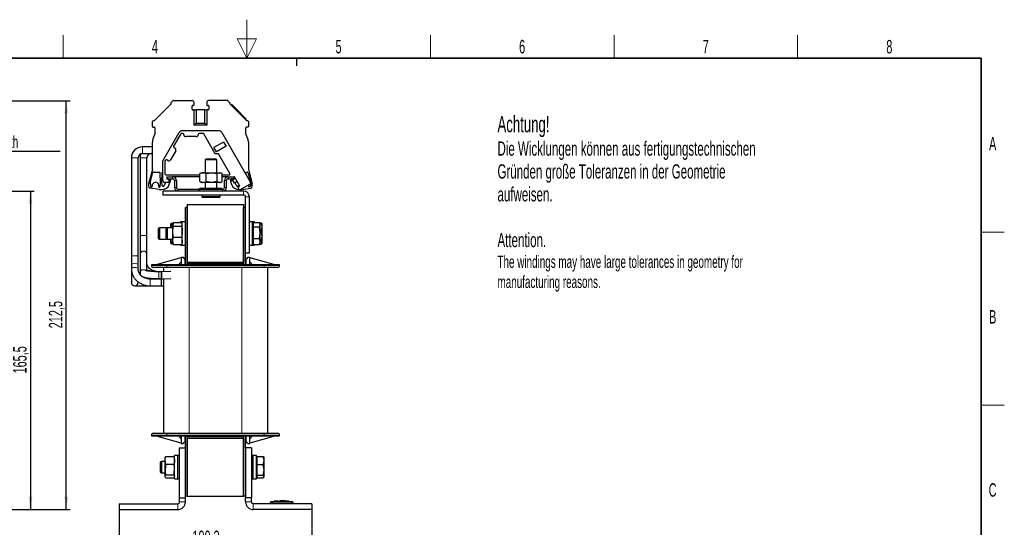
# Model space of a CAD drawing. Header units: millimetres. Extents: x 5 to 418, y 2 to 292.
# Tile 41 of 41: x 158 to 414, y 161 to 292. Entities that reach past the tile are written whole.
import ezdxf

# ---------------------------------------------------------------- set-up
doc = ezdxf.new("R2010")
doc.units = ezdxf.units.MM
doc.layers.add('SLD-0', color=7, linetype='Continuous')
doc.styles.add('SLDTEXTSTYLE0', font='TXT', dxfattribs={"width": 0.605})
doc.dimstyles.new('SLDDIMSTYLE0', dxfattribs={"dimtxt": 3.5, "dimasz": 3.302, "dimexe": 0, "dimexo": 0.0625, "dimgap": 0.875, "dimtad": 1, "dimlfac": 2, "dimrnd": 1e-09, "dimzin": 12, "dimdsep": 46, "dimtxsty": 'SLDTEXTSTYLE0', "dimsah": 1, "dimcen": 0.09, "dimadec": 0, "dimazin": 3, "dimtfac": 1, "dimtofl": 0, "dimtmove": 0, "dimatfit": 3, "dimfxl": 1, "dimfrac": 2, "dimtolj": 1, "dimtzin": 12, "dimarcsym": 0})
doc.dimstyles.new('SLDDIMSTYLE1', dxfattribs={"dimtxt": 3.5, "dimasz": 3.302, "dimexe": 0, "dimexo": 0.0625, "dimgap": 0.875, "dimtad": 1, "dimdec": 1, "dimlfac": 2, "dimrnd": 1e-09, "dimzin": 12, "dimdsep": 46, "dimtxsty": 'SLDTEXTSTYLE0', "dimsah": 1, "dimcen": 0.09, "dimadec": 0, "dimazin": 3, "dimtfac": 1, "dimtofl": 0, "dimtmove": 0, "dimatfit": 3, "dimfxl": 1, "dimfrac": 2, "dimtolj": 1, "dimtzin": 12, "dimarcsym": 0})

# ---------------------------------------------------------------- blocks, each defined once
blk = doc.blocks.new('_D_1')
at = {"layer": 'SLD-0'}
for p, q in [((137.93, 247.92), (161.73, 247.92)), ((160.73, 247.92), (160.73, 165.17)), ((152.68, 165.17), (161.73, 165.17))]:
    blk.add_line(p, q, dxfattribs=at)
for points in [[(160.73, 247.92), (160.22, 244.61), (161.24, 244.61)], [(160.73, 165.17), (161.24, 168.47), (160.22, 168.47)]]:
    blk.add_solid(points, dxfattribs=at)
at = {"layer": 'SLD-0', "insert": (156.22, 200.53), "char_height": 3.5, "attachment_point": 1, "rotation": 90, "style": 'SLDTEXTSTYLE0'}
blk.add_mtext('165,5', dxfattribs=at)
blk = doc.blocks.new('_D_2')
at = {"layer": 'SLD-0'}
for p, q in [((115.91, 271.42), (171.03, 271.42)), ((170.03, 165.17), (170.03, 271.42)), ((152.68, 165.17), (171.03, 165.17))]:
    blk.add_line(p, q, dxfattribs=at)
for points in [[(170.03, 271.42), (169.53, 268.12), (170.54, 268.12)], [(170.03, 165.17), (170.54, 168.47), (169.53, 168.47)]]:
    blk.add_solid(points, dxfattribs=at)
at = {"layer": 'SLD-0', "insert": (165.52, 212.28), "char_height": 3.5, "attachment_point": 1, "rotation": 90, "style": 'SLDTEXTSTYLE0'}
blk.add_mtext('212,5', dxfattribs=at)
blk = doc.blocks.new('SW_NOTE_0_15')
at = {"layer": 'SLD-0', "color": 0}
blk.add_line((30.23, 0), (0, 0), dxfattribs=at)
at = {"layer": 'SLD-0', "color": 0, "attachment_point": 1, "style": 'SLDTEXTSTYLE0'}
for s, insert, char_height in [('M6 Erdung', (0.44, 9.76), 3.5), ('protective earth', (1.63, 4.1), 3.175)]:
    blk.add_mtext(s, dxfattribs=dict(at, insert=insert, char_height=char_height))
blk = doc.blocks.new('_D_3')
at = {"layer": 'SLD-0'}
for p, q in [((183.78, 165.17), (183.78, 154.17)), ((233.93, 165.17), (233.93, 154.17)), ((183.78, 155.17), (233.93, 155.17))]:
    blk.add_line(p, q, dxfattribs=at)
for points in [[(183.78, 155.17), (187.08, 154.66), (187.08, 155.67)], [(233.93, 155.17), (230.63, 155.67), (230.63, 154.66)]]:
    blk.add_solid(points, dxfattribs=at)
at = {"layer": 'SLD-0', "insert": (202.84, 159.68), "char_height": 3.5, "attachment_point": 1, "style": 'SLDTEXTSTYLE0'}
blk.add_mtext('100,3', dxfattribs=at)
blk = doc.blocks.new('SW_NOTE_0_16')
at = {"layer": 'SLD-0', "color": 0, "attachment_point": 1, "style": 'SLDTEXTSTYLE0'}
for s, insert, char_height in [('Achtung!', (0, 5.46), 4.233), ('Die Wicklungen können aus fertigungstechnischen', (0, -1.16), 3.7042), ('Gründen große Toleranzen in der Geometrie', (0, -7.1), 3.7042), ('aufweisen.', (0, -13.04), 3.704), ('Attention.', (0, -24.93), 3.704), ('The windings may have large tolerances in geometry for', (0, -30.85), 3.175), ('manufacturing reasons.', (0, -36.08), 3.175)]:
    blk.add_mtext(s, dxfattribs=dict(at, insert=insert, char_height=char_height))

msp = doc.modelspace()

# ---------------------------------------------------------------- linework, layer by layer
at = {"color": 7, "linetype": 'Continuous', "lineweight": 25}
for p, q in [((197.891, 271.4662), (202.7788, 271.4662)), ((211.9667, 271.4662), (207.0788, 271.4662)), ((197.3153, 270.5992), (192.8959, 266.1798)), ((197.2446, 270.882), (197.7849, 271.4223)), ((197.2446, 270.6699), (197.3153, 270.5992)), ((202.7788, 269.2162), (202.7788, 270.0662)), ((202.9288, 270.2162), (203.1288, 270.2162)), ((203.2788, 269.0662), (202.9288, 269.0662)), ((203.2788, 270.3662), (203.2788, 270.9662)), ((203.2788, 265.0662), (203.2788, 269.0662)), ((203.2788, 269.0662), (203.794, 269.0662)), ((203.794, 269.0662), (203.794, 265.5814)), ((206.0637, 269.0662), (203.794, 269.0662)), ((206.0637, 265.5814), (206.0637, 269.0662)), ((206.0637, 269.0662), (206.5788, 269.0662)), ((206.5788, 270.9662), (206.5788, 270.3662)), ((206.5788, 269.0662), (206.5788, 265.0662)), ((206.9288, 269.0662), (206.5788, 269.0662)), ((206.7288, 270.2162), (206.9288, 270.2162)), ((207.0788, 270.0662), (207.0788, 269.2162)), ((212.0728, 271.4223), (212.6131, 270.882)), ((212.5424, 270.5992), (212.6131, 270.6699)), ((212.5424, 270.5992), (216.9618, 266.1798)), ((212.9843, 270.5108), (212.8075, 270.334)), ((212.9843, 270.5108), (216.8734, 266.6217)), ((214.2571, 269.3087), (214.2217, 269.2733)), ((215.4945, 268.0713), (214.2571, 269.3087)), ((215.4945, 268.0713), (215.4592, 268.0359)), ((215.5104, 268.0554), (215.475, 268.02)), ((216.8734, 266.6217), (216.6966, 266.4449)), ((192.4288, 264.7162), (192.4288, 266.0041)), ((192.4728, 266.1102), (192.6131, 266.2505)), ((192.5788, 264.5662), (192.9288, 264.5662)), ((192.8959, 266.1798), (192.8252, 266.2505)), ((193.0788, 264.4162), (193.0788, 262.8662)), ((203.794, 265.5814), (203.2788, 265.0662)), ((206.5788, 265.0662), (203.2788, 265.0662)), ((203.794, 265.5814), (206.0637, 265.5814)), ((206.0637, 265.5814), (206.5788, 265.0662)), ((216.7788, 262.8662), (216.7788, 264.4162)), ((217.2788, 264.5662), (216.9288, 264.5662)), ((217.0325, 266.2505), (216.9618, 266.1798)), ((217.2446, 266.2505), (217.3849, 266.1102)), ((217.4288, 266.0041), (217.4288, 264.7162)), ((193.0788, 262.8662), (192.5796, 261.4946)), ((195.1788, 255.7854), (199.4402, 263.1662)), ((199.801, 262.7912), (197.9744, 259.6274)), ((200.3538, 262.9162), (200.0175, 262.9162)), ((200.3062, 263.6662), (209.6047, 263.6662)), ((200.6038, 262.6162), (200.6038, 262.6662)), ((203.8538, 262.1162), (201.1038, 262.1162)), ((204.3538, 262.6662), (204.3538, 262.6162)), ((205.621, 262.9162), (204.6038, 262.9162)), ((208.7964, 257.6662), (205.8375, 262.7912)), ((210.4707, 263.1662), (217.8774, 250.3375)), ((217.2781, 261.4946), (216.7788, 262.8662)), ((192.4288, 259.4539), (189.8538, 259.4539)), ((192.4288, 253.5662), (192.4288, 260.6396)), ((198.0659, 259.2859), (198.3257, 259.1359)), ((210.9721, 260.6979), (208.4606, 259.2479)), ((209.0981, 258.1437), (208.4606, 259.2479)), ((211.6096, 259.5937), (209.0981, 258.1437)), ((210.9721, 260.6979), (211.6096, 259.5937)), ((217.4288, 260.6396), (217.4288, 253.5662)), ((186.9713, 256.5714), (186.9713, 231.129)), ((188.7363, 231.129), (188.7363, 256.5714)), ((189.2213, 256.5714), (189.2213, 236.4311)), ((189.8538, 257.6889), (192.4288, 257.6889)), ((190.9863, 236.4311), (190.9863, 256.5714)), ((198.5087, 258.4529), (197.1337, 256.0713)), ((206.4288, 256.2812), (206.1788, 256.0312)), ((208.9288, 256.2812), (206.4288, 256.2812)), ((209.6047, 257.6662), (208.7964, 257.6662)), ((209.1788, 256.0312), (208.9288, 256.2812)), ((212.5636, 252.5412), (209.6047, 257.6662)), ((192.4288, 253.5662), (191.4288, 249.8342)), ((195.1788, 250.6662), (195.1788, 255.7854)), ((195.6788, 255.5844), (195.6788, 252.4162)), ((195.8494, 255.9468), (195.7123, 255.7094)), ((196.4507, 255.8883), (196.1909, 256.0383)), ((206.1788, 256.0312), (206.1788, 252.7162)), ((209.1788, 256.0312), (206.1788, 256.0312)), ((209.1788, 252.7162), (209.1788, 256.0312)), ((217.4288, 253.5662), (218.4288, 249.8342)), ((191.852, 250.0611), (192.5701, 252.7412)), ((194.2877, 252.8162), (192.9288, 252.8162)), ((195.1788, 252.8162), (195.07, 252.8162)), ((195.9288, 252.1662), (204.7976, 252.1662)), ((196.1788, 251.6662), (197.6788, 251.6662)), ((196.1788, 251.6662), (196.1788, 251.1662)), ((196.1788, 251.1662), (196.1788, 251.1162)), ((196.1788, 251.1662), (197.6788, 251.1662)), ((196.1788, 251.1162), (196.6788, 250.9343)), ((196.3726, 251.0457), (196.3885, 251.0796)), ((196.6788, 251.1662), (196.9677, 251.0888)), ((204.7976, 251.6662), (197.6788, 251.6662)), ((204.7976, 252.4929), (204.8854, 252.5234)), ((204.7976, 250.4395), (204.7976, 252.4929)), ((205.1788, 252.7162), (204.8753, 252.541)), ((205.1788, 252.7162), (205.5952, 252.7162)), ((205.5952, 252.7162), (207.8333, 252.7162)), ((206.3927, 252.4929), (207.8333, 252.7162)), ((206.3927, 250.4395), (206.3927, 252.4929)), ((207.8333, 252.7162), (209.917, 252.7162)), ((209.274, 250.4395), (209.274, 252.4929)), ((210.5601, 252.4929), (209.917, 252.7162)), ((209.917, 252.7162), (210.1788, 252.7162)), ((210.4824, 252.541), (210.1788, 252.7162)), ((210.5601, 250.4395), (210.5601, 252.4929)), ((210.5601, 252.1662), (212.3471, 252.1662)), ((212.1788, 251.6662), (210.5601, 251.6662)), ((212.1788, 251.6662), (213.6788, 251.6662)), ((212.1788, 251.1662), (213.6788, 251.1662)), ((213.1788, 251.1662), (212.89, 251.0888)), ((213.2548, 250.8441), (214.0038, 251.2765)), ((213.5103, 250.9916), (213.4692, 251.0796)), ((213.7788, 251.6662), (213.6788, 251.6662)), ((213.6788, 251.1662), (213.6788, 251.6662)), ((215.1788, 249.2414), (213.7788, 251.6662)), ((213.7788, 251.6662), (213.7788, 251.1466)), ((216.4463, 252.8162), (216.9288, 252.8162)), ((217.2876, 252.7412), (218.0057, 250.0611)), ((191.4288, 249.8342), (191.4288, 249.2207)), ((194.1788, 248.3162), (191.842, 248.7283)), ((191.9288, 249.8162), (191.9288, 249.245)), ((192.0528, 249.0973), (192.2395, 249.0644)), ((194.2729, 248.9662), (194.3101, 248.9662)), ((195.6254, 249.4432), (195.9625, 250.1662)), ((196.6788, 250.1662), (195.6788, 250.1662)), ((196.6788, 250.9343), (196.6788, 250.1662)), ((196.8673, 250.5981), (196.6788, 250.6486)), ((196.8078, 249.6322), (197.0185, 250.2112)), ((197.0788, 250.944), (197.0788, 250.5532)), ((198.1788, 250.6662), (198.1788, 248.9162)), ((198.6788, 250.6662), (198.6788, 248.9162)), ((199.1788, 248.4162), (204.6538, 248.4162)), ((204.9538, 248.7162), (204.5538, 248.3162)), ((204.8856, 250.4068), (204.7976, 250.4395)), ((204.8764, 250.3909), (205.1788, 250.2162)), ((204.9538, 248.7162), (210.4038, 248.7162)), ((205.5952, 250.2162), (205.1788, 250.2162)), ((207.8333, 250.2162), (205.5952, 250.2162)), ((206.1788, 250.2162), (206.1788, 248.7162)), ((209.274, 250.4395), (207.8333, 250.2162)), ((209.917, 250.2162), (207.8333, 250.2162)), ((209.1788, 248.7162), (209.1788, 250.2162)), ((209.274, 250.4395), (209.917, 250.2162)), ((210.1788, 250.2162), (209.917, 250.2162)), ((210.1788, 250.2162), (210.4813, 250.3909)), ((210.8038, 248.3162), (210.4038, 248.7162)), ((211.1788, 248.9162), (211.1788, 250.6662)), ((211.6788, 248.9162), (211.6788, 250.6662)), ((212.7788, 250.944), (212.7788, 250.5532)), ((212.8391, 250.2112), (213.0499, 249.6322)), ((213.3424, 250.6924), (212.9904, 250.5981)), ((213.7548, 249.978), (213.2548, 250.8441)), ((214.5038, 250.4105), (213.7548, 249.978)), ((214.2323, 249.4432), (213.9345, 250.0818)), ((214.6463, 248.9339), (215.1788, 249.2414)), ((215.0963, 248.1545), (214.6463, 248.9339)), ((217.6944, 249.6545), (215.0963, 248.1545)), ((215.6788, 248.3162), (218.0157, 248.7283)), ((217.4421, 249.5089), (217.4439, 249.2347)), ((217.8049, 249.0973), (217.6182, 249.0644)), ((217.9288, 249.8162), (217.9288, 249.245)), ((218.4288, 249.2207), (218.4288, 249.8342)), ((194.1788, 248.3162), (194.9284, 248.3162)), ((195.1788, 247.9162), (195.1788, 246.9162)), ((216.1788, 247.9162), (195.1788, 247.9162)), ((216.1788, 246.9162), (195.1788, 246.9162)), ((204.5538, 248.3162), (204.5538, 247.9162)), ((210.8038, 248.3162), (204.5538, 248.3162)), ((205.3288, 246.9162), (205.3288, 246.5312)), ((209.7788, 246.2812), (205.5788, 246.2812)), ((210.0288, 246.5312), (210.0288, 246.9162)), ((210.8038, 247.9162), (210.8038, 248.3162)), ((214.9293, 248.3162), (215.0029, 248.3162)), ((215.3765, 248.3162), (215.6788, 248.3162)), ((216.6788, 231.9162), (216.6788, 246.4162)), ((217.6788, 231.9162), (217.6788, 246.4162)), ((201.5288, 243.6662), (201.0288, 243.6662)), ((201.0288, 228.7912), (201.0288, 243.6662)), ((201.5288, 244.4162), (216.1788, 244.4162)), ((201.5288, 244.4162), (201.5288, 229.4162)), ((201.5288, 228.7912), (201.5288, 243.6662)), ((216.1788, 244.4162), (216.1788, 229.4162)), ((216.6788, 243.6662), (216.1788, 243.6662)), ((216.1788, 228.7912), (216.1788, 243.6662)), ((194.2856, 238.4162), (193.9788, 238.1095)), ((196.2856, 238.4162), (194.2856, 238.4162)), ((194.2856, 238.4162), (194.2856, 235.4544)), ((196.2856, 238.4162), (195.9788, 238.1095)), ((197.7288, 238.4162), (196.2856, 238.4162)), ((196.2856, 238.4162), (196.2856, 235.6766)), ((197.4521, 239.5749), (197.2288, 238.4233)), ((197.4521, 239.5749), (197.2288, 239.3972)), ((197.2288, 238.4233), (197.2288, 239.4162)), ((197.4521, 239.5749), (197.8205, 239.5749)), ((197.9521, 239.7496), (197.7288, 239.2806)), ((197.8244, 239.5818), (197.7288, 239.4162)), ((197.7288, 239.2806), (197.7288, 239.4162)), ((197.7288, 237.395), (197.7288, 239.2806)), ((197.9521, 239.7496), (200.0056, 239.7496)), ((197.9521, 238.8116), (200.0056, 238.8116)), ((200.2288, 239.9162), (199.7288, 239.9162)), ((199.7288, 239.7496), (199.7288, 239.9162)), ((200.1022, 239.5599), (200.0056, 239.7496)), ((200.0056, 238.8116), (200.2288, 239.2806)), ((200.2288, 239.4162), (200.135, 239.5788)), ((201.0288, 239.9162), (200.2288, 239.9162)), ((200.2288, 234.6993), (200.2288, 239.9162)), ((218.4788, 239.9162), (217.6788, 239.9162)), ((218.9788, 239.9162), (218.4788, 239.9162)), ((218.4788, 234.1696), (218.4788, 239.9162)), ((218.6288, 239.4162), (218.4788, 239.4162)), ((218.6288, 239.795), (218.6288, 239.1683)), ((218.6288, 239.795), (220.2556, 239.795)), ((218.6288, 239.1683), (218.6288, 238.5415)), ((218.6288, 238.5415), (218.6288, 237.1021)), ((220.2556, 238.5415), (218.6288, 238.5415)), ((218.9788, 239.795), (218.9788, 239.9162)), ((220.4788, 239.1683), (220.2556, 239.795)), ((220.2556, 238.5415), (220.4788, 239.1683)), ((220.4788, 237.1021), (220.2556, 238.5415)), ((220.4788, 239.4162), (220.3125, 239.7044)), ((220.3288, 239.6762), (220.7556, 239.6762)), ((220.4788, 239.1683), (220.4788, 239.4162)), ((220.4788, 237.1021), (220.4788, 239.1683)), ((220.9788, 238.6197), (220.7556, 239.6762)), ((220.7556, 239.6762), (220.892, 239.4785)), ((220.7556, 237.5633), (220.9788, 238.6197)), ((220.9788, 239.4162), (220.9412, 239.4815)), ((220.9788, 238.6197), (220.9788, 239.4162)), ((220.9788, 236.1834), (220.9788, 238.6197)), ((189.2213, 236.4311), (189.2213, 231.4777)), ((190.9863, 231.4777), (190.9863, 236.4311)), ((193.9788, 238.1095), (193.9788, 235.7534)), ((193.9788, 235.7534), (193.9788, 235.723)), ((193.9788, 235.723), (194.2856, 235.4162)), ((195.9788, 238.1095), (195.9788, 235.9301)), ((195.9788, 235.9301), (195.9788, 235.723)), ((195.9788, 235.723), (196.2856, 235.4162)), ((196.2856, 235.6766), (196.2856, 235.4162)), ((197.7288, 235.0306), (197.7288, 237.395)), ((197.9521, 235.9783), (200.0056, 235.9783)), ((200.0056, 235.9783), (200.2288, 235.0306)), ((218.6288, 237.1021), (218.6288, 235.6628)), ((218.6288, 235.6628), (220.2556, 235.6628)), ((218.6288, 235.6628), (218.6288, 234.8501)), ((220.2556, 235.6628), (220.4788, 237.1021)), ((220.4788, 234.8501), (220.2556, 235.6628)), ((220.7556, 237.5633), (220.4788, 237.5633)), ((220.4788, 234.8501), (220.4788, 237.1021)), ((220.9788, 236.1834), (220.7556, 237.5633)), ((220.7556, 234.8034), (220.9788, 236.1834)), ((220.9788, 234.4799), (220.9788, 236.1834)), ((194.2856, 235.4544), (194.2856, 235.4162)), ((194.2856, 235.4162), (196.2856, 235.4162)), ((196.2856, 235.4162), (197.7288, 235.4162)), ((197.2288, 234.4353), (197.2288, 235.4162)), ((197.4521, 234.2575), (197.2288, 234.4353)), ((197.4521, 234.613), (197.2846, 235.4162)), ((197.4521, 234.613), (197.7288, 234.613)), ((197.4521, 234.2575), (197.8205, 234.2575)), ((197.9521, 234.0829), (197.7288, 235.0306)), ((197.7288, 234.4162), (197.7288, 235.0306)), ((197.7288, 234.4162), (197.8244, 234.2507)), ((197.9521, 234.0829), (197.8619, 234.2724)), ((197.9521, 234.0829), (200.0056, 234.0829)), ((199.7288, 233.9162), (199.7288, 234.0829)), ((199.7288, 233.9162), (200.2288, 233.9162)), ((200.1022, 234.2726), (200.0056, 234.0829)), ((200.135, 234.2537), (200.2288, 234.4162)), ((200.2288, 233.9162), (200.2288, 234.6993)), ((200.2288, 233.9162), (201.0288, 233.9162)), ((217.6788, 233.9162), (218.4788, 233.9162)), ((218.4788, 234.4162), (218.6288, 234.4162)), ((218.4788, 233.9162), (218.4788, 234.1696)), ((218.4788, 233.9162), (218.9788, 233.9162)), ((218.6288, 234.8501), (218.6288, 234.0375)), ((218.6288, 234.0375), (220.2556, 234.0375)), ((218.9788, 233.9162), (218.9788, 234.0375)), ((220.2556, 234.0375), (220.4788, 234.8501)), ((220.292, 234.1399), (220.2556, 234.0375)), ((220.3125, 234.1281), (220.4788, 234.4162)), ((220.3288, 234.1563), (220.7556, 234.1563)), ((220.4788, 234.4162), (220.4788, 234.8501)), ((220.4788, 234.8034), (220.7556, 234.8034)), ((220.9788, 234.4799), (220.7556, 234.8034)), ((220.7556, 234.1563), (220.9788, 234.4799)), ((220.9412, 234.351), (220.9788, 234.4162)), ((220.9788, 234.4162), (220.9788, 234.4799)), ((186.9713, 231.129), (186.9713, 228.75)), ((188.7363, 228.75), (188.7363, 231.129)), ((189.2213, 231.4777), (189.2213, 226.636)), ((190.9863, 227.194), (190.9863, 231.4777)), ((193.1538, 228.7912), (199.9538, 230.6912)), ((199.9538, 230.7912), (199.9538, 230.6912)), ((199.9538, 230.7912), (200.4538, 230.7912)), ((199.9538, 230.6911), (199.9538, 228.7912)), ((200.9538, 230.1412), (200.4538, 230.7912)), ((216.6788, 231.9162), (217.6788, 231.9162)), ((216.6788, 228.7912), (216.6788, 231.9162)), ((217.2538, 230.7912), (216.7538, 230.1412)), ((217.2538, 230.7912), (217.7538, 230.7912)), ((217.7538, 230.7912), (217.7538, 230.6912)), ((217.7538, 230.6912), (224.5538, 228.7912)), ((217.7538, 228.7912), (217.7538, 230.6911)), ((186.9713, 228.75), (186.9713, 227.6972)), ((188.7363, 227.6972), (188.7363, 228.75)), ((192.1788, 228.7912), (192.1788, 228.5912)), ((196.1788, 228.7912), (192.1788, 228.7912)), ((195.3538, 228.0912), (195.3538, 226.9868)), ((221.5288, 228.7912), (196.1788, 228.7912)), ((221.5288, 228.0912), (196.1788, 228.0912)), ((199.9538, 229.5412), (199.2038, 228.7912)), ((200.9538, 228.7912), (200.9538, 230.1412)), ((201.5288, 229.0412), (201.5288, 229.4162)), ((216.1788, 229.4162), (201.5288, 229.4162)), ((216.1788, 229.0412), (201.5288, 229.0412)), ((201.5288, 229.0412), (201.5288, 228.7912)), ((216.1788, 229.0412), (216.1788, 229.4162)), ((216.1788, 229.0412), (216.1788, 228.7912)), ((216.7538, 230.1412), (216.7538, 228.7912)), ((218.5038, 228.7912), (217.7538, 229.5412)), ((225.5288, 228.7912), (221.5288, 228.7912)), ((222.3538, 228.0912), (222.3538, 184.9912)), ((225.5288, 228.5912), (225.5288, 228.7912)), ((186.9713, 227.6972), (186.9713, 224.179)), ((194.8538, 226.9737), (194.1038, 226.9737)), ((197.2341, 227.036), (194.8538, 226.9737)), ((194.8538, 226.9737), (194.8538, 225.2087)), ((194.8538, 225.2087), (194.8538, 226.9737)), ((187.8538, 223.2965), (191.8538, 223.2965)), ((194.8538, 225.0615), (191.8538, 225.0615)), ((191.8538, 223.2965), (194.8538, 223.2965)), ((194.1038, 225.2087), (194.8538, 225.2087)), ((194.8538, 225.2087), (197.237, 225.1463)), ((195.3538, 225.0746), (194.8538, 225.0615)), ((194.8538, 223.2965), (194.8538, 225.0615)), ((194.8538, 223.2965), (194.8538, 225.0615)), ((194.8538, 223.2965), (195.3538, 223.2834)), ((195.3538, 225.1956), (195.3538, 184.9912)), ((192.1788, 184.4912), (192.1788, 184.2912)), ((196.1788, 184.9912), (221.5288, 184.9912)), ((225.5288, 184.2912), (225.5288, 184.4912)), ((192.1788, 184.2912), (196.1788, 184.2912)), ((199.9538, 182.3912), (193.1538, 184.2912)), ((196.1788, 184.2912), (221.5288, 184.2912)), ((199.2038, 184.2912), (199.9538, 183.5412)), ((199.9538, 184.2912), (199.9538, 182.3914)), ((199.9538, 182.3914), (199.9538, 182.3912)), ((199.9538, 182.2912), (199.9538, 182.3912)), ((199.9538, 182.2912), (200.4538, 182.2912)), ((200.9538, 182.9412), (200.9538, 184.2912)), ((201.0288, 181.1662), (201.0288, 184.2912)), ((201.5288, 168.6662), (201.5288, 184.2912)), ((201.5288, 184.2912), (201.5288, 184.0412)), ((201.5288, 183.6662), (201.5288, 184.0412)), ((216.1788, 184.0412), (201.5288, 184.0412)), ((216.1788, 183.6662), (201.5288, 183.6662)), ((201.5288, 183.6662), (201.5288, 168.6662)), ((216.1788, 168.6662), (216.1788, 184.2912)), ((216.1788, 184.2912), (216.1788, 184.0412)), ((216.1788, 183.6662), (216.1788, 184.0412)), ((216.1788, 183.6662), (216.1788, 168.6662)), ((216.6788, 181.1662), (216.6788, 184.2912)), ((216.7538, 184.2912), (216.7538, 182.9412)), ((217.2538, 182.2912), (216.7538, 182.9412)), ((217.2538, 182.2912), (217.7538, 182.2912)), ((217.7538, 182.3914), (217.7538, 184.2912)), ((217.7538, 183.5412), (218.5038, 184.2912)), ((224.5538, 184.2912), (217.7538, 182.3912)), ((217.7538, 182.2912), (217.7538, 182.3912)), ((221.5288, 184.2912), (225.5288, 184.2912)), ((199.5288, 168.1662), (199.5288, 181.1662)), ((199.5288, 181.1662), (201.0288, 181.1662)), ((201.0288, 168.1662), (201.0288, 181.1662)), ((216.6788, 181.1662), (216.6788, 168.1662)), ((218.1788, 181.1662), (216.6788, 181.1662)), ((218.1788, 181.1662), (218.1788, 168.1662)), ((194.7856, 177.6662), (194.4788, 177.3595)), ((194.4788, 177.3595), (194.4788, 175.0034)), ((195.7288, 177.6662), (194.7856, 177.6662)), ((194.7856, 177.6662), (194.7856, 174.7044)), ((195.7867, 178.7664), (195.7288, 178.6662)), ((195.7288, 177.9632), (195.7288, 178.6662)), ((195.7288, 175.5595), (195.7288, 177.9632)), ((195.9521, 176.9597), (195.7288, 177.9632)), ((195.9521, 176.9597), (195.7288, 175.5595)), ((195.9521, 178.9667), (198.0056, 178.9667)), ((195.9521, 176.9597), (198.0056, 176.9597)), ((198.0056, 178.9667), (198.2288, 177.9632)), ((198.2288, 178.6662), (198.171, 178.7664)), ((199.0288, 179.1662), (198.2288, 179.1662)), ((198.2288, 173.1662), (198.2288, 179.1662)), ((199.5288, 179.1662), (199.0288, 179.1662)), ((199.0288, 173.1662), (199.0288, 179.1662)), ((199.0288, 173.2578), (199.0288, 179.1662)), ((218.6788, 179.1662), (218.1788, 179.1662)), ((219.4788, 179.1662), (218.6788, 179.1662)), ((218.6788, 173.1662), (218.6788, 179.1662)), ((219.4788, 173.1662), (219.4788, 179.1662)), ((219.6288, 178.6662), (219.4788, 178.6662)), ((219.6288, 178.9262), (219.6288, 177.8697)), ((219.6288, 178.9262), (221.2556, 178.9262)), ((219.6288, 177.8697), (219.6288, 176.8133)), ((219.6288, 176.8133), (219.6288, 175.4334)), ((221.2556, 176.8133), (219.6288, 176.8133)), ((221.4788, 177.8697), (221.2556, 178.9262)), ((221.2556, 178.9262), (221.392, 178.7285)), ((221.2556, 176.8133), (221.4788, 177.8697)), ((221.4788, 175.4334), (221.2556, 176.8133)), ((221.4788, 178.6662), (221.4412, 178.7315)), ((221.4788, 177.8697), (221.4788, 178.6662)), ((221.4788, 175.4334), (221.4788, 177.8697)), ((194.4788, 175.0034), (194.4788, 174.973)), ((194.4788, 174.973), (194.7856, 174.6662)), ((194.7856, 174.7044), (194.7856, 174.6662)), ((194.7856, 174.6662), (195.7288, 174.6662)), ((195.7288, 173.7625), (195.7288, 175.5595)), ((195.9521, 174.1592), (198.0056, 174.1592)), ((198.0056, 174.1592), (198.2288, 175.5595)), ((219.6288, 175.4334), (219.6288, 174.0534)), ((221.2556, 174.0534), (221.4788, 175.4334)), ((221.4788, 173.7299), (221.4788, 175.4334)), ((195.7288, 173.6662), (195.7288, 173.7625)), ((195.7288, 173.6662), (195.7867, 173.5661)), ((195.9521, 173.3658), (198.0056, 173.3658)), ((198.1486, 173.5705), (198.0056, 173.3658)), ((198.171, 173.5661), (198.2288, 173.6662)), ((198.2288, 173.1662), (199.0288, 173.1662)), ((199.0288, 173.1662), (199.0288, 173.2578)), ((199.0288, 173.1662), (199.5288, 173.1662)), ((218.1788, 173.1662), (218.6788, 173.1662)), ((218.6788, 173.1662), (219.4788, 173.1662)), ((219.4788, 173.6662), (219.6288, 173.6662)), ((219.6288, 174.0534), (221.2556, 174.0534)), ((219.6288, 174.0534), (219.6288, 173.7299)), ((219.6288, 173.7299), (219.6288, 173.4063)), ((219.6288, 173.4063), (221.2556, 173.4063)), ((221.4788, 173.7299), (221.2556, 174.0534)), ((221.2556, 173.4063), (221.4788, 173.7299)), ((221.4412, 173.601), (221.4788, 173.6662)), ((221.4788, 173.6662), (221.4788, 173.7299)), ((183.7788, 166.6662), (199.0288, 166.6662)), ((183.7788, 166.6662), (183.7788, 165.1662)), ((199.5288, 167.1662), (199.5288, 168.1662)), ((199.5288, 168.1662), (201.0288, 168.1662)), ((201.5288, 168.6662), (201.0288, 168.6662)), ((201.0288, 167.1662), (201.0288, 168.1662)), ((201.5288, 168.6662), (216.1788, 168.6662)), ((216.6788, 168.6662), (216.1788, 168.6662)), ((216.6788, 167.1662), (216.6788, 168.1662)), ((218.1788, 168.1662), (216.6788, 168.1662)), ((218.1788, 167.1662), (218.1788, 168.1662)), ((233.9288, 166.6662), (218.6788, 166.6662)), ((223.0538, 166.6662), (223.0538, 166.8222)), ((224.1157, 167.2649), (223.3248, 167.2033)), ((225.0187, 167.3653), (224.0906, 167.3089)), ((225.1807, 167.2865), (224.1143, 167.2427)), ((224.1143, 167.2747), (225.1807, 167.2865)), ((224.1143, 167.2747), (224.1143, 167.2647)), ((224.1143, 167.2085), (224.1143, 167.1985)), ((225.1821, 167.3545), (224.2333, 167.31)), ((225.5826, 167.3525), (227.7383, 167.3226)), ((225.9315, 167.2981), (227.921, 167.2795)), ((227.921, 167.2465), (225.9315, 167.2981)), ((227.921, 167.2695), (226.5357, 167.2824)), ((227.9446, 167.3169), (227.0178, 167.3693)), ((228.7828, 167.2033), (227.9194, 167.2706)), ((227.921, 167.2795), (227.921, 167.2695)), ((227.921, 167.2104), (227.921, 167.2004)), ((229.0538, 166.6662), (229.0538, 166.8222)), ((233.9288, 166.6662), (233.9288, 165.1662)), ((183.7788, 165.1662), (199.0288, 165.1662)), ((233.9288, 165.1662), (218.6788, 165.1662))]:
    msp.add_line(p, q, dxfattribs=at)
at = {"color": 7, "linetype": 'Continuous', "lineweight": 18}
for p, q in [((189.8538, 259.4539), (189.8538, 257.6889)), ((186.9713, 256.5714), (188.7363, 256.5714)), ((189.2213, 256.5714), (190.9863, 256.5714)), ((197.6788, 251.1662), (197.6788, 251.6662)), ((212.1788, 251.6662), (212.1788, 251.1662)), ((198.6788, 250.6662), (198.1788, 250.6662)), ((198.1788, 248.9162), (198.6788, 248.9162)), ((199.1788, 248.4162), (199.1788, 247.9162)), ((211.6788, 250.6662), (211.1788, 250.6662)), ((211.1788, 248.9162), (211.6788, 248.9162)), ((205.3288, 246.5312), (210.0288, 246.5312)), ((216.1788, 246.9162), (216.1788, 247.9162)), ((217.6788, 246.4162), (216.6788, 246.4162)), ((189.2213, 236.4311), (190.9863, 236.4311)), ((186.9713, 231.129), (188.7363, 231.129)), ((192.1788, 228.5912), (196.1788, 228.5912)), ((196.1788, 228.5912), (196.1788, 228.7912)), ((196.1788, 228.0912), (196.1788, 228.5912)), ((221.5288, 228.5912), (196.1788, 228.5912)), ((201.9788, 228.0912), (201.9788, 184.9912)), ((215.7288, 228.0912), (215.7288, 184.9912)), ((221.5288, 228.7912), (221.5288, 228.5912)), ((221.5288, 228.0912), (221.5288, 228.5912)), ((221.5288, 228.5912), (225.5288, 228.5912)), ((194.1038, 226.9737), (194.1038, 225.2087)), ((191.8538, 223.2965), (191.8538, 225.0615)), ((196.1788, 184.4912), (192.1788, 184.4912)), ((196.1788, 184.9912), (196.1788, 184.4912)), ((196.1788, 184.4912), (221.5288, 184.4912)), ((196.1788, 184.2912), (196.1788, 184.4912)), ((221.5288, 184.9912), (221.5288, 184.4912)), ((225.5288, 184.4912), (221.5288, 184.4912)), ((221.5288, 184.4912), (221.5288, 184.2912)), ((199.0288, 165.1662), (199.0288, 166.6662)), ((199.5288, 167.1662), (201.0288, 167.1662)), ((216.6788, 167.1662), (218.1788, 167.1662)), ((218.6788, 166.6662), (218.6788, 165.1662)), ((223.5497, 167.1721), (223.5538, 166.8222)), ((223.5538, 166.6662), (223.5538, 166.8222)), ((228.558, 167.1721), (228.5538, 166.8222)), ((228.5538, 166.6662), (228.5538, 166.8222)), ((228.7099, 167.1721), (228.7505, 167.2077))]:
    msp.add_line(p, q, dxfattribs=at)
at = {"color": 7, "linetype": 'Continuous', "lineweight": 25, "flags": 128}
msp.add_lwpolyline([(189.41, 257.597), (189.2767, 257.1338), (189.2213, 256.5714)], dxfattribs=at)
at = {"color": 7, "linetype": 'Continuous', "lineweight": 18, "flags": 128}
for points in [[(186.9713, 228.75), (187.0081, 228.8698), (187.1689, 229.0147), (187.4339, 229.1193), (187.7629, 229.1676), (188.1058, 229.1524), (188.4103, 229.0759), (188.63, 228.9498), (188.7316, 228.7932), (188.7363, 228.75)], [(186.9713, 227.697), (187.0081, 227.8171), (187.1689, 227.962), (187.4339, 228.0665), (187.7629, 228.1149), (188.1058, 228.0996), (188.4103, 228.0231), (188.63, 227.897), (188.7316, 227.7405), (188.7363, 227.697)]]:
    msp.add_lwpolyline(points, dxfattribs=at)
at = {"color": 7, "linetype": 'Continuous', "lineweight": 25}
for centre, radius, start, end in [((197.891, 271.3162), 0.15, 90, 135), ((202.7788, 270.9662), 0.5, 0, 90), ((207.0788, 270.9662), 0.5, 90, 180), ((211.9667, 271.3162), 0.15, 45, 90), ((197.3507, 270.7759), 0.15, 135, 225), ((202.9288, 270.0662), 0.15, 90, 180), ((202.9288, 269.2162), 0.15, 180, 270), ((203.1288, 270.3662), 0.15, 270, 0), ((206.7288, 270.3662), 0.15, 180, 270), ((206.9288, 270.0662), 0.15, 0, 90), ((206.9288, 269.2162), 0.15, 270, 0), ((212.507, 270.7759), 0.15, 315, 45), ((192.5788, 266.0041), 0.15, 135, 180), ((192.5788, 264.7162), 0.15, 180, 270), ((192.7191, 266.1444), 0.15, 45, 135), ((192.9288, 264.4162), 0.15, 0, 90), ((216.9288, 264.4162), 0.15, 90, 180), ((217.1386, 266.1444), 0.15, 45, 135), ((217.2788, 264.7162), 0.15, 270, 0), ((217.2788, 266.0041), 0.15, 0, 45), ((194.9288, 260.6396), 2.5, 160, 180), ((200.3062, 262.6662), 1, 90, 150), ((200.0175, 262.6662), 0.25, 90, 150), ((200.3538, 262.6662), 0.25, 0, 90), ((201.1038, 262.6162), 0.5, 180, 270), ((203.8538, 262.6162), 0.5, 270, 0), ((204.6038, 262.6662), 0.25, 90, 180), ((205.621, 262.6662), 0.25, 30, 90), ((209.6047, 262.6662), 1, 30, 90), ((214.9288, 260.6396), 2.5, 0, 20), ((189.8538, 256.5714), 2.8825, 90, 180), ((198.1909, 259.5024), 0.25, 150, 240), ((198.0757, 258.7029), 0.5, 330, 60), ((189.8538, 256.5714), 1.1175, 90, 180), ((192.1038, 256.5714), 1.1175, 90, 180), ((196.0659, 255.8218), 0.25, 60, 150), ((196.7007, 256.3213), 0.5, 240, 330), ((195.9288, 255.5844), 0.25, 150, 180), ((192.715, 252.7024), 0.15, 70.794301, 165), ((192.9288, 253.3162), 0.5, 250.794489, 270), ((194.2877, 252.6662), 0.15, 5.489852, 90), ((174.5288, 250.7662), 20, 355.231898, 5.492619), ((214.8288, 250.7662), 20, 174.50736, 183.375415), ((195.07, 252.6662), 0.15, 90, 174.50736), ((195.9288, 252.4162), 0.25, 180, 270), ((196.5244, 251.0162), 0.15, 90, 155), ((196.9288, 250.944), 0.15, 0, 75), ((197.6788, 250.6662), 1, 0, 90), ((197.6788, 250.6662), 0.5, 0, 90), ((212.1788, 250.6662), 1, 90, 180), ((212.1788, 250.6662), 0.5, 90, 180), ((212.3471, 252.4162), 0.25, 270, 30), ((212.9288, 250.944), 0.15, 105, 180), ((213.3333, 251.0162), 0.15, 25, 90), ((216.9288, 253.3162), 0.5, 270, 289.205555), ((217.1427, 252.7024), 0.15, 15, 109.205555), ((191.9288, 249.2207), 0.5, 180, 260), ((191.9969, 250.0223), 0.15, 165, 223.155029), ((191.7788, 249.8162), 0.15, 0, 43.607029), ((192.0788, 249.245), 0.15, 180, 260), ((192.2655, 249.2121), 0.15, 260, 8.607217), ((193.2788, 249.3662), 0.875, 345.862903, 188.656218), ((194.2729, 249.1162), 0.15, 166.000362, 270), ((194.3101, 249.1162), 0.15, 270, 355.234673), ((195.2628, 249.6122), 0.4, 183.375418, 335), ((194.9284, 250.3162), 2, 270, 340), ((195.6788, 250.6662), 0.5, 180, 270), ((196.8026, 250.3566), 0.25, 344.80647, 75), ((196.0788, 250.5532), 1, 340, 344.80647), ((196.0788, 250.5532), 1, 344.80647, 0), ((199.1788, 248.9162), 1, 180, 270), ((199.1788, 248.9162), 0.5, 180, 270), ((210.6788, 248.9162), 0.5, 272.797614, 0), ((210.6788, 248.9162), 1, 277.180756, 0), ((213.7788, 250.5532), 1, 180, 195.19353), ((213.0551, 250.3566), 0.25, 105, 195.19353), ((213.7788, 250.5532), 1, 195.19353, 200), ((214.9293, 250.3162), 2, 200, 270), ((214.5948, 249.6122), 0.4, 205, 353.208955), ((217.5922, 249.2121), 0.15, 171.350953, 280), ((217.4444, 250.0875), 0.5, 300, 30), ((217.7788, 249.245), 0.15, 280, 0), ((218.0788, 249.8162), 0.15, 136.618971, 180), ((217.8608, 250.0223), 0.15, 316.618971, 15), ((217.9288, 249.2207), 0.5, 280, 0), ((205.5788, 246.5312), 0.25, 180, 270), ((209.7788, 246.5312), 0.25, 270, 0), ((216.1788, 246.4162), 1.5, 0, 90), ((216.1788, 246.4162), 0.5, 0, 90), ((192.6788, 228.5912), 0.5, 180, 270), ((225.0288, 228.5912), 0.5, 270, 0), ((187.8538, 224.179), 0.8825, 180, 0), ((192.6788, 184.4912), 0.5, 90, 180), ((225.0288, 184.4912), 0.5, 0, 90), ((199.0288, 167.1662), 0.5, 270, 0), ((199.0288, 167.1662), 2, 270, 0), ((218.6788, 167.1662), 2, 180, 270), ((218.6788, 167.1662), 0.5, 180, 270), ((223.4038, 166.8608), 0.35, 97.642372, 180), ((228.7038, 166.8608), 0.35, 360, 82.373309)]:
    msp.add_arc(centre, radius, start, end, dxfattribs=at)
at = {"color": 7, "linetype": 'Continuous', "lineweight": 18}
for centre, radius, start, end in [((190.1038, 231.4719), 0.8825, 0.375435, 179.624565), ((190.1046, 226.6283), 0.8832, 49.071547, 179.853744), ((223.4038, 166.8222), 0.35, 90.989649, 179.997938), ((228.7039, 166.8222), 0.35, 0.002064, 89.009586)]:
    msp.add_arc(centre, radius, start, end, dxfattribs=at)
at = {"color": 7, "linetype": 'Continuous', "lineweight": 25}
for points, knots in [([(205.5952, 252.7162), (205.5292, 252.7135), (205.2593, 252.7023), (204.9963, 252.583), (204.7976, 252.4929)], [0, 0, 0, 0, 0.24436583, 1, 1, 1, 1]), ([(206.3927, 252.4929), (206.3338, 252.5228), (206.074, 252.6542), (205.8039, 252.6892), (205.5952, 252.7162)], [0, 0, 0, 0, 0.2269026, 1, 1, 1, 1]), ([(207.8333, 252.7162), (207.8675, 252.716), (208.354, 252.7128), (208.8307, 252.5989), (209.274, 252.4929)], [0, 0, 0, 0, 0.07020058, 1, 1, 1, 1]), ([(209.917, 252.7162), (209.9018, 252.716), (209.6846, 252.7128), (209.4718, 252.5989), (209.274, 252.4929)], [0, 0, 0, 0, 0.07020058, 1, 1, 1, 1]), ([(204.7976, 250.4395), (204.9963, 250.3494), (205.2593, 250.2302), (205.5292, 250.219), (205.5952, 250.2162)], [0, 0, 0, 0, 0.75563417, 1, 1, 1, 1]), ([(205.5952, 250.2162), (205.8039, 250.2433), (206.074, 250.2783), (206.3338, 250.4097), (206.3927, 250.4395)], [0, 0, 0, 0, 0.7730974, 1, 1, 1, 1]), ([(207.8333, 250.2162), (207.7992, 250.2165), (207.3127, 250.2196), (206.836, 250.3336), (206.3927, 250.4395)], [0, 0, 0, 0, 0.07020058, 1, 1, 1, 1]), ([(209.917, 250.2162), (209.9323, 250.2165), (210.1494, 250.2196), (210.3622, 250.3336), (210.5601, 250.4395)], [0, 0, 0, 0, 0.07020058, 1, 1, 1, 1]), ([(197.7288, 239.2806), (197.7291, 239.2695), (197.7322, 239.1111), (197.8462, 238.9559), (197.9521, 238.8116)], [0, 0, 0, 0, 0.07020058, 1, 1, 1, 1]), ([(197.7288, 237.395), (197.7559, 237.7658), (197.7909, 238.2455), (197.9223, 238.7069), (197.9521, 238.8116)], [0, 0, 0, 0, 0.7730974, 1, 1, 1, 1]), ([(200.0056, 238.8116), (200.0354, 238.7069), (200.1668, 238.2455), (200.2018, 237.7658), (200.2288, 237.395)], [0, 0, 0, 0, 0.2269026, 1, 1, 1, 1]), ([(197.9521, 235.9783), (197.862, 236.3313), (197.7428, 236.7984), (197.7316, 237.2778), (197.7288, 237.395)], [0, 0, 0, 0, 0.75563417, 1, 1, 1, 1]), ([(197.7288, 235.0306), (197.7291, 235.0531), (197.7322, 235.3731), (197.8462, 235.6867), (197.9521, 235.9783)], [0, 0, 0, 0, 0.07020058, 1, 1, 1, 1]), ([(200.2288, 237.395), (200.2261, 237.2778), (200.2149, 236.7984), (200.0957, 236.3313), (200.0056, 235.9783)], [0, 0, 0, 0, 0.24436583, 1, 1, 1, 1]), ([(197.2288, 234.4353), (197.2291, 234.4395), (197.2322, 234.4995), (197.3462, 234.5583), (197.4521, 234.613)], [0, 0, 0, 0, 0.07020058, 1, 1, 1, 1]), ([(200.2288, 235.0306), (200.2286, 235.0081), (200.2254, 234.6881), (200.1115, 234.3745), (200.0056, 234.0829)], [0, 0, 0, 0, 0.07020058, 1, 1, 1, 1]), ([(194.1038, 226.9737), (193.9944, 226.9764), (193.664, 226.9843), (193.1214, 227.0759), (192.5168, 227.2809), (191.9878, 227.5742), (191.5561, 227.9362), (191.2395, 228.3475), (191.0277, 228.8034), (191.0007, 229.1198), (190.9863, 229.2874)], [0, 0, 0, 0, 0.0645914, 0.19494502, 0.3251469, 0.45507799, 0.58505541, 0.71597737, 0.84956725, 1, 1, 1, 1]), ([(196.1788, 228.0912), (195.7386, 228.0912), (195.0613, 228.0912), (194.2464, 228.0912), (193.6857, 228.0912), (193.234, 228.0912), (192.7975, 228.0912), (192.7256, 228.0912), (192.6788, 228.0912)], [0, 0, 0, 0, 0.23945684, 0.36836066, 0.5, 0.63163934, 0.76054316, 1, 1, 1, 1]), ([(225.0288, 228.0912), (224.9821, 228.0912), (224.9102, 228.0912), (224.4737, 228.0912), (224.022, 228.0912), (223.4613, 228.0912), (222.6464, 228.0912), (221.9691, 228.0912), (221.5288, 228.0912)], [0, 0, 0, 0, 0.23945684, 0.36836066, 0.5, 0.63163934, 0.76054316, 1, 1, 1, 1]), ([(186.9713, 227.6972), (186.9764, 227.547), (186.9901, 227.1441), (187.1321, 226.4973), (187.4274, 225.7867), (187.8544, 225.1333), (188.3986, 224.5553), (189.0454, 224.0694), (189.7767, 223.6893), (190.5713, 223.4291), (191.2746, 223.3109), (191.7049, 223.3002), (191.8538, 223.2965)], [0, 0, 0, 0, 0.06440563, 0.17275941, 0.28115774, 0.38983479, 0.49901507, 0.60878892, 0.71913004, 0.82994509, 0.94112477, 1, 1, 1, 1]), ([(189.4067, 226.0824), (189.3777, 226.1092), (189.2002, 226.2729), (188.9846, 226.6403), (188.7726, 227.1571), (188.7484, 227.5181), (188.7363, 227.6972)], [0, 0, 0, 0, 0.06076161, 0.37223818, 0.68842787, 1, 1, 1, 1]), ([(189.2213, 226.636), (189.2367, 226.5076), (189.265, 226.2718), (189.4452, 225.999), (189.6449, 225.817), (189.8689, 225.6865), (190.1663, 225.5696), (190.5692, 225.4682), (191.129, 225.3748), (191.7711, 225.3025), (192.4942, 225.2494), (193.2445, 225.2178), (193.7892, 225.2091), (194.0704, 225.2088), (194.1038, 225.2087)], [0, 0, 0, 0, 0.06232193, 0.1144661, 0.1662255, 0.22456248, 0.30130982, 0.42450591, 0.53683929, 0.65490976, 0.76860666, 0.88057018, 0.98580647, 1, 1, 1, 1]), ([(191.8538, 225.0615), (191.7468, 225.0644), (191.4189, 225.0732), (190.8758, 225.1733), (190.2783, 225.4102), (189.8876, 225.6231), (189.7346, 225.7705), (189.7246, 225.7802)], [0, 0, 0, 0, 0.13630495, 0.41749978, 0.6987804, 0.98021779, 1, 1, 1, 1]), ([(194.1038, 226.9737), (193.9749, 226.9743), (193.6002, 226.9758), (192.9885, 226.9929), (192.3074, 227.0303), (191.7012, 227.0841), (191.2192, 227.1465), (190.8749, 227.2128), (190.6959, 227.2566), (190.62, 227.2934), (190.6379, 227.2827), (190.6383, 227.2825)], [0, 0, 0, 0, 0.07853127, 0.22831589, 0.37775857, 0.52599316, 0.67185825, 0.79823231, 0.90913143, 0.99814894, 1, 1, 1, 1]), ([(194.1038, 226.9737), (193.9782, 226.9747), (193.6128, 226.9774), (193.017, 227.0077), (192.3579, 227.0735), (191.7758, 227.1673), (191.3339, 227.2725), (191.0701, 227.3594), (191.0004, 227.3933), (190.9863, 227.4001)], [0, 0, 0, 0, 0.09553836, 0.2779052, 0.45945026, 0.63864245, 0.81352568, 0.96234724, 1, 1, 1, 1]), ([(192.6788, 184.9912), (192.7256, 184.9912), (192.7975, 184.9912), (193.234, 184.9912), (193.6857, 184.9912), (194.2464, 184.9912), (195.0613, 184.9912), (195.7386, 184.9912), (196.1788, 184.9912)], [0, 0, 0, 0, 0.239456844, 0.36836066, 0.5, 0.63163934, 0.760543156, 1, 1, 1, 1]), ([(221.5288, 184.9912), (221.9691, 184.9912), (222.6464, 184.9912), (223.4613, 184.9912), (224.022, 184.9912), (224.4737, 184.9912), (224.9102, 184.9912), (224.9821, 184.9912), (225.0288, 184.9912)], [0, 0, 0, 0, 0.23945684, 0.36836066, 0.5, 0.63163934, 0.76054316, 1, 1, 1, 1]), ([(200.4538, 182.2912), (200.4603, 182.2996), (200.4735, 182.3165), (200.5767, 182.4511), (200.7349, 182.6562), (200.8785, 182.8432), (200.9538, 182.9412)], [0, 0, 0, 0, 0.23578141, 0.48075217, 0.72775623, 1, 1, 1, 1]), ([(195.7288, 177.9632), (195.7291, 177.987), (195.7322, 178.3258), (195.8462, 178.6579), (195.9521, 178.9667)], [0, 0, 0, 0, 0.07020058, 1, 1, 1, 1]), ([(195.8156, 178.7628), (195.8277, 178.8016), (195.8493, 178.8708), (195.9208, 178.9374), (195.9521, 178.9667)], [0, 0, 0, 0, 0.56095073, 1, 1, 1, 1]), ([(198.0056, 178.9667), (198.0369, 178.9374), (198.1084, 178.8708), (198.13, 178.8016), (198.1421, 178.7628)], [0, 0, 0, 0, 0.439049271, 1, 1, 1, 1]), ([(198.2288, 177.9632), (198.2286, 177.9394), (198.2254, 177.6005), (198.1115, 177.2684), (198.0056, 176.9597)], [0, 0, 0, 0, 0.07020058, 1, 1, 1, 1]), ([(198.2288, 175.5595), (198.2286, 175.5927), (198.2254, 176.0655), (198.1115, 176.5288), (198.0056, 176.9597)], [0, 0, 0, 0, 0.070200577, 1, 1, 1, 1]), ([(195.7288, 175.5595), (195.7291, 175.5263), (195.7322, 175.0534), (195.8462, 174.5901), (195.9521, 174.1592)], [0, 0, 0, 0, 0.070200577, 1, 1, 1, 1]), ([(195.7288, 173.7625), (195.7559, 173.8664), (195.7909, 174.0007), (195.9223, 174.1299), (195.9521, 174.1592)], [0, 0, 0, 0, 0.7730974, 1, 1, 1, 1]), ([(198.0056, 174.1592), (198.0354, 174.1299), (198.1668, 174.0007), (198.2018, 173.8664), (198.2288, 173.7625)], [0, 0, 0, 0, 0.2269026, 1, 1, 1, 1]), ([(195.9521, 173.3658), (195.862, 173.4647), (195.7428, 173.5955), (195.7316, 173.7297), (195.7288, 173.7625)], [0, 0, 0, 0, 0.755634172, 1, 1, 1, 1]), ([(224.1143, 167.2085), (224.6349, 167.2201), (225.9037, 167.2481), (227.1727, 167.2244), (227.921, 167.2104)], [0, 0, 0, 0, 0.41032902, 1, 1, 1, 1]), ([(227.921, 167.2004), (227.4006, 167.2114), (226.1318, 167.2383), (224.8629, 167.2133), (224.1143, 167.1985)], [0, 0, 0, 0, 0.41007586, 1, 1, 1, 1]), ([(226.381, 167.4054), (226.2598, 167.4155), (225.9977, 167.4374), (225.7357, 167.4132), (225.5948, 167.4002)], [0, 0, 0, 0, 0.462117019, 1, 1, 1, 1]), ([(227.7383, 167.3226), (227.2179, 167.3699), (226.5944, 167.4265), (225.9708, 167.3923), (225.8676, 167.3866)], [0, 0, 0, 0, 0.83462814, 1, 1, 1, 1])]:
    msp.add_open_spline(points, degree=3, knots=knots, dxfattribs=at)
at = {"color": 7, "linetype": 'Continuous', "lineweight": 18}
for points, knots in [([(223.5538, 166.8222), (223.4976, 166.822), (223.3852, 166.8217), (223.2354, 166.8215), (223.1223, 166.8215), (223.0624, 166.8218), (223.0563, 166.8221), (223.0538, 166.8222)], [0, 0, 0, 0, 0.214672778, 0.429352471, 0.644026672, 0.858695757, 1, 1, 1, 1]), ([(223.3572, 167.2077), (223.3572, 167.2077), (223.3437, 167.2195), (223.3707, 167.1958), (223.3978, 167.1721)], [0, 0, 0, 0, 0.00013119, 1, 1, 1, 1]), ([(223.3978, 167.1721), (223.3986, 167.172), (223.4008, 167.1717), (223.4194, 167.1715), (223.4537, 167.1714), (223.4988, 167.1716), (223.5328, 167.1719), (223.5497, 167.1721)], [0, 0, 0, 0, 0.14056698, 0.35532785, 0.57084386, 0.7860438, 1, 1, 1, 1]), ([(223.5497, 167.1721), (224.1181, 167.1775), (225.255, 167.1884), (226.9246, 167.1879), (228.0255, 167.1773), (228.558, 167.1721)], [0, 0, 0, 0, 0.34049894, 0.6810495, 1, 1, 1, 1]), ([(228.5538, 166.8222), (228.0222, 166.8275), (226.9231, 166.8386), (225.2564, 166.8391), (224.1214, 166.8278), (223.5538, 166.8222)], [0, 0, 0, 0, 0.31897731, 0.65947606, 1, 1, 1, 1]), ([(229.0538, 166.8222), (229.0483, 166.822), (229.0373, 166.8217), (228.9511, 166.8215), (228.8242, 166.8215), (228.6836, 166.8218), (228.5907, 166.8221), (228.5538, 166.8222)], [0, 0, 0, 0, 0.21467234, 0.42935197, 0.64402608, 0.85869542, 1, 1, 1, 1]), ([(228.558, 167.1721), (228.5691, 167.172), (228.5971, 167.1717), (228.6395, 167.1715), (228.6779, 167.1714), (228.7043, 167.1716), (228.708, 167.172), (228.7099, 167.1721)], [0, 0, 0, 0, 0.140656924, 0.355503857, 0.571032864, 0.786171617, 1, 1, 1, 1])]:
    msp.add_open_spline(points, degree=3, knots=knots, dxfattribs=at)
at = {"layer": 'SLD-0', "lineweight": 18}
for p, q in [((217, 292.5), (217, 282.5)), ((169.25, 282.5), (169.25, 288.5)), ((219.5, 287.5), (214.5, 287.5)), ((214.5, 287.5), (217, 282.5)), ((217, 282.5), (219.5, 287.5)), ((264.75, 282.5), (264.75, 288.5)), ((312.5, 282.5), (312.5, 288.5)), ((360.25, 282.5), (360.25, 288.5)), ((408, 237.25), (414, 237.25)), ((408, 192.25), (414, 192.25))]:
    msp.add_line(p, q, dxfattribs=at)
at = {"layer": 'SLD-0', "lineweight": 35}
for p, q in [((408, 282.5), (26, 282.5)), ((408, 12), (408, 282.5))]:
    msp.add_line(p, q, dxfattribs=at)
at = {"layer": 'SLD-0'}
msp.add_line((230, 280.5), (230, 282.5), dxfattribs=at)
msp.add_line((230, 280.5), (230, 282.5), dxfattribs=at)

# ---------------------------------------------------------------- block references
for name, p in [('SW_NOTE_0_15', (138.208, 258.208)), ('SW_NOTE_0_16', (282.1914, 262.0097))]:
    msp.add_blockref(name, p, dxfattribs=at)

# ---------------------------------------------------------------- texts
at = {"layer": 'SLD-0', "char_height": 3.5, "attachment_point": 2, "style": 'SLDTEXTSTYLE0'}
for s, insert in [('4', (193.1027, 287.243)), ('5', (240.8527, 287.243)), ('6', (288.6027, 287.243)), ('7', (336.3527, 287.243)), ('8', (384.1027, 287.243)), ('A', (410.9816, 262.0011)), ('B', (410.9816, 217.0011)), ('C', (410.9597, 172.0011))]:
    msp.add_mtext(s, dxfattribs=dict(at, insert=insert))

# ---------------------------------------------------------------- dimensions: what is measured, and where the dimension line sits
at = {"layer": 'SLD-0'}
for base, p1, p2, dimstyle, picture, middle in [((170.0332, 271.4223), (152.6846, 165.1662), (115.9096, 271.4223), 'SLDDIMSTYLE1', '_D_2', (170.0332, 218.2943)), ((160.731, 165.1662), (137.9346, 247.9162), (152.6846, 165.1662), 'SLDDIMSTYLE0', '_D_1', (160.731, 206.5412))]:
    dim = msp.add_linear_dim(base=base, p1=p1, p2=p2, angle=90, dimstyle=dimstyle, dxfattribs=at)
    dim.commit()
    dim.dimension.update_dxf_attribs({"geometry": picture, "text_midpoint": middle, "dimtype": 160})
dim = msp.add_linear_dim(base=(233.9288, 155.1662), p1=(183.7788, 165.1662), p2=(233.9288, 165.1662), dimstyle='SLDDIMSTYLE0', dxfattribs=at)
dim.commit()
dim.dimension.update_dxf_attribs({"geometry": '_D_3', "text_midpoint": (208.8538, 155.1662), "dimtype": 160})

doc.saveas('drawing.dxf')
